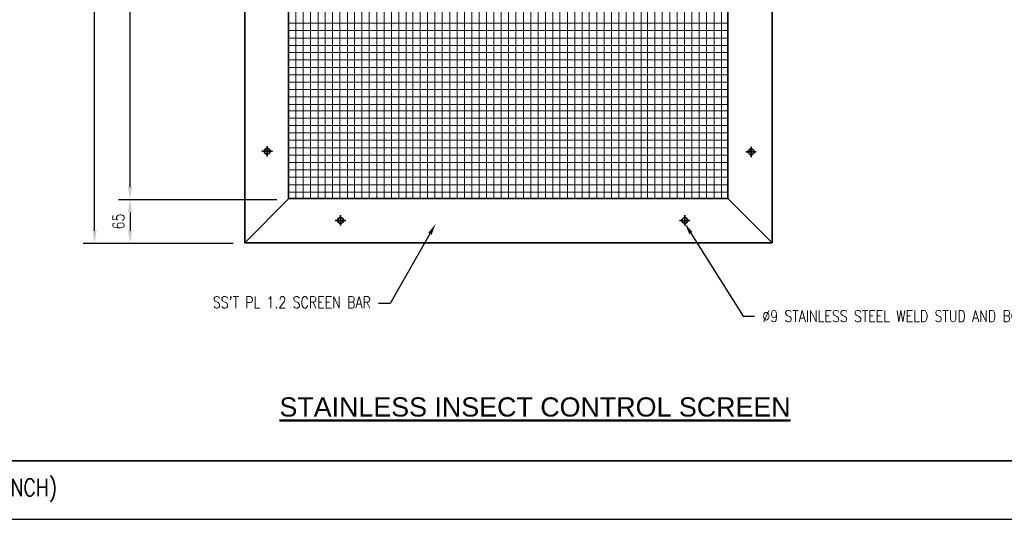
# Model space of a CAD drawing. Header units: millimetres. Extents: x -506728 to 491628, y -8 to 52070.
# Tile 3 of 13: x 46167 to 71805, y 0 to 13011. Entities that reach past the tile are written whole.
import ezdxf
from ezdxf import colors
from ezdxf.entities.mleader import LeaderData, LeaderLine
from ezdxf.math import Vec2, Vec3

# ---------------------------------------------------------------- set-up
doc = ezdxf.new("R2010")
doc.units = ezdxf.units.MM
for name, color, linetype, lineweight in [('M-ANNO-SBTL', 213, 'Continuous', 50), ('M-ANNO-TEXT-DUCT', 2, 'Continuous', 35), ('M-SECT-GRPH', 3, 'Continuous', 35), ('M-SECT-MBND-THIN', 1, 'Continuous', 18)]:
    doc.layers.add(name, color=color, linetype=linetype, lineweight=lineweight)
doc.styles.add('ROMANS', font='ROMANS.shx', dxfattribs={"width": 0.8})
doc.styles.get("Standard").update_dxf_attribs({"font": 'romans.shx', "width": 0.8, "height": 3})
doc.styles.add('Text', font='romans.shx', dxfattribs={"width": 0.8, "height": 3})
doc.styles.add('Title', font='swiss.ttf', dxfattribs={"height": 6})
doc.dimstyles.new('NFL_1', dxfattribs={"dimscale": 0, "dimtxt": 3, "dimasz": 3.3, "dimexe": 3, "dimexo": 3, "dimgap": 1.5, "dimtad": 1, "dimdec": 0, "dimzin": 3, "dimdsep": 46, "dimtxsty": 'Text', "dimblk1": 'ARCHTICK', "dimblk2": 'ARCHTICK', "dimsah": 1, "dimcen": 3, "dimdle": 3, "dimclrd": 1, "dimclre": 1, "dimclrt": 2, "dimadec": 0, "dimazin": 0, "dimtfac": 0.75, "dimtdec": 0, "dimtmove": 2, "dimatfit": 3, "dimfxl": 0.125, "dimtfillclr": 1, "dimfrac": 2, "dimtolj": 1, "dimtzin": 0, "dimarcsym": 0})

# ---------------------------------------------------------------- blocks, each defined once
blk = doc.blocks.new('*D71')
at = {"layer": 'Defpoints', "color": 0, "transparency": 16777216}
for p in [(53165, 8322), (49040, 7186), (52029, 7186)]:
    blk.add_point(p, dxfattribs=at)
at = {"layer": 'M-ANNO-TEXT-DUCT', "color": 1, "lineweight": -2, "transparency": 16777216}
for p, q in [((52865, 8322), (48740, 8322)), ((49040, 7992), (49040, 7516)), ((51729, 7186), (48740, 7186))]:
    blk.add_line(p, q, dxfattribs=at)
at = {"layer": 'M-ANNO-TEXT-DUCT', "color": 1, "transparency": 16777216}
for points in [[(48985, 7992), (49095, 7992), (49040, 8322)], [(48985, 7516), (49095, 7516), (49040, 7186)]]:
    blk.add_solid(points, dxfattribs=at)
at = {"layer": 'M-ANNO-TEXT-DUCT', "color": 2, "transparency": 16777216, "insert": (48740, 7754), "char_height": 300, "attachment_point": 5, "rotation": 90, "style": 'Text'}
blk.add_mtext('\\A1;65', dxfattribs=at)
blk = doc.blocks.new('*D70')
at = {"layer": 'Defpoints', "color": 0, "transparency": 16777216}
for p in [(49040, 19767), (50314, 19767), (50307, 8322)]:
    blk.add_point(p, dxfattribs=at)
at = {"layer": 'M-ANNO-TEXT-DUCT', "color": 1, "lineweight": -2, "transparency": 16777216}
for p, q in [((50014, 19767), (48740, 19767)), ((49040, 8652), (49040, 19437)), ((50007, 8322), (48740, 8322))]:
    blk.add_line(p, q, dxfattribs=at)
at = {"layer": 'M-ANNO-TEXT-DUCT', "color": 1, "transparency": 16777216}
for points in [[(48985, 19437), (49095, 19437), (49040, 19767)], [(48985, 8652), (49095, 8652), (49040, 8322)]]:
    blk.add_solid(points, dxfattribs=at)
at = {"layer": 'M-ANNO-TEXT-DUCT', "color": 2, "transparency": 16777216, "insert": (48740, 14044), "char_height": 300, "attachment_point": 5, "rotation": 90, "style": 'Text'}
blk.add_mtext('\\A1;600', dxfattribs=at)
blk = doc.blocks.new('*D68')
at = {"layer": 'Defpoints', "color": 0, "transparency": 16777216}
for p in [(48118, 20915), (52029, 20915), (52029, 7186)]:
    blk.add_point(p, dxfattribs=at)
at = {"layer": 'M-ANNO-TEXT-DUCT', "color": 1, "lineweight": -2, "transparency": 16777216}
for p, q in [((51729, 20915), (47818, 20915)), ((48118, 7516), (48118, 20585)), ((51729, 7186), (47818, 7186))]:
    blk.add_line(p, q, dxfattribs=at)
at = {"layer": 'M-ANNO-TEXT-DUCT', "color": 1, "transparency": 16777216}
for points in [[(48063, 20585), (48173, 20585), (48118, 20915)], [(48063, 7516), (48173, 7516), (48118, 7186)]]:
    blk.add_solid(points, dxfattribs=at)
at = {"layer": 'M-ANNO-TEXT-DUCT', "color": 2, "transparency": 16777216, "insert": (47818, 14051), "char_height": 300, "attachment_point": 5, "rotation": 90, "style": 'Text'}
blk.add_mtext('\\A1;730', dxfattribs=at)

msp = doc.modelspace()

# ---------------------------------------------------------------- linework, layer by layer
at = {"layer": 'Defpoints'}
msp.add_lwpolyline([(76200, 52070), (0, 52070), (0, 0), (76200, 0)], close=True, dxfattribs=at)
at = {"layer": 'M-ANNO-TEXT-DUCT'}
msp.add_line((76200, 1519), (16.8, 1519), dxfattribs=at)
at = {"layer": 'M-SECT-GRPH'}
for p, q in [((52475.6, 9584), (52746.1, 9584)), ((52610.9, 9717.9), (52610.9, 9447.5)), ((65074.9, 9567.3), (65345.4, 9567.3)), ((65210.1, 9701.2), (65210.1, 9430.9)), ((53177.4, 8351.6), (52029.1, 7203.4)), ((64609.6, 8351.6), (65757.9, 7203.4)), ((54385.5, 7785), (54656, 7785)), ((54520.8, 7918.9), (54520.8, 7648.5)), ((63347.8, 7783.9), (63618.3, 7783.9)), ((63483.1, 7917.8), (63483.1, 7647.4))]:
    msp.add_line(p, q, dxfattribs=at)
for points in [[(52029.1, 20932.2), (65757.9, 20932.2), (65757.9, 7203.4), (52029.1, 7203.4)], [(53164.7, 19796.5), (64609.6, 19796.5), (64609.6, 8351.6), (53164.7, 8351.6)]]:
    msp.add_lwpolyline(points, close=True, dxfattribs=at)
for centre in [(52612.1, 9584), (65211.4, 9567.3), (54522, 7785), (63484.3, 7783.9)]:
    msp.add_circle(centre, 75.8, dxfattribs=at)
at = {"layer": 'M-SECT-MBND-THIN'}
for p, q in [((53357.7, 19796.5), (53357.7, 8351.6)), ((53550.8, 19796.5), (53550.8, 8351.6)), ((53743.8, 19796.5), (53743.8, 8351.6)), ((53936.8, 19796.5), (53936.8, 8351.6)), ((54119.9, 19796.5), (54119.9, 8351.6)), ((54312.9, 19796.5), (54312.9, 8351.6)), ((54505.9, 19796.5), (54505.9, 8351.6)), ((54698.9, 19796.5), (54698.9, 8351.6)), ((54885, 19796.5), (54885, 8351.6)), ((55078, 19796.5), (55078, 8351.6)), ((55271.1, 19796.5), (55271.1, 8351.6)), ((55464.1, 19796.5), (55464.1, 8351.6)), ((55654.8, 19796.5), (55654.8, 8351.6)), ((55847.8, 19796.5), (55847.8, 8351.6)), ((56040.8, 19796.5), (56040.8, 8351.6)), ((56233.8, 19796.5), (56233.8, 8351.6)), ((56401.6, 19796.5), (56401.6, 8351.6)), ((56594.6, 19796.5), (56594.6, 8351.6)), ((56787.6, 19796.5), (56787.6, 8351.6)), ((56980.7, 19796.5), (56980.7, 8351.6)), ((57171.4, 19796.5), (57171.4, 8351.6)), ((57364.4, 19796.5), (57364.4, 8351.6)), ((57557.4, 19796.5), (57557.4, 8351.6)), ((57750.4, 19796.5), (57750.4, 8351.6)), ((57937.2, 19796.5), (57937.2, 8351.6)), ((58130.2, 19796.5), (58130.2, 8351.6)), ((58323.2, 19796.5), (58323.2, 8351.6)), ((58516.3, 19796.5), (58516.3, 8351.6)), ((58702.8, 19796.5), (58702.8, 8351.6)), ((58895.8, 19796.5), (58895.8, 8351.6)), ((59088.9, 19796.5), (59088.9, 8351.6)), ((59281.9, 19796.5), (59281.9, 8351.6)), ((59472.7, 19796.5), (59472.7, 8351.6)), ((59665.7, 19796.5), (59665.7, 8351.6)), ((59858.7, 19796.5), (59858.7, 8351.6)), ((60051.7, 19796.5), (60051.7, 8351.6)), ((60235.3, 19796.5), (60235.3, 8351.6)), ((60428.3, 19796.5), (60428.3, 8351.6)), ((60621.3, 19796.5), (60621.3, 8351.6)), ((60814.3, 19796.5), (60814.3, 8351.6)), ((60998.9, 19796.5), (60998.9, 8351.6)), ((61191.9, 19796.5), (61191.9, 8351.6)), ((61384.9, 19796.5), (61384.9, 8351.6)), ((61577.9, 19796.5), (61577.9, 8351.6)), ((61768.7, 19796.5), (61768.7, 8351.6)), ((61961.7, 19796.5), (61961.7, 8351.6)), ((62154.7, 19796.5), (62154.7, 8351.6)), ((62347.8, 19796.5), (62347.8, 8351.6)), ((62514.1, 19796.5), (62514.1, 8351.6)), ((62707.1, 19796.5), (62707.1, 8351.6)), ((62900.1, 19796.5), (62900.1, 8351.6)), ((63093.1, 19796.5), (63093.1, 8351.6)), ((63284, 19796.5), (63284, 8351.6)), ((63477, 19796.5), (63477, 8351.6)), ((63670, 19796.5), (63670, 8351.6)), ((63863, 19796.5), (63863, 8351.6)), ((64053.9, 19796.5), (64053.9, 8351.6)), ((64246.9, 19796.5), (64246.9, 8351.6)), ((64439.9, 19796.5), (64439.9, 8351.6)), ((64609.6, 12919), (53164.7, 12919)), ((64609.6, 12726), (53164.7, 12726)), ((64609.6, 12533), (53164.7, 12533)), ((64609.6, 12339.9), (53164.7, 12339.9)), ((64609.6, 12155.4), (53164.7, 12155.4)), ((64609.6, 11962.4), (53164.7, 11962.4)), ((64609.6, 11769.4), (53164.7, 11769.4)), ((64609.6, 11576.4), (53164.7, 11576.4)), ((64609.6, 11385.5), (53164.7, 11385.5)), ((64609.6, 11192.5), (53164.7, 11192.5)), ((64609.6, 10999.5), (53164.7, 10999.5)), ((64609.6, 10806.5), (53164.7, 10806.5)), ((64609.6, 10640.1), (53164.7, 10640.1)), ((64609.6, 10447.1), (53164.7, 10447.1)), ((64609.6, 10254.1), (53164.7, 10254.1)), ((64609.6, 10061.1), (53164.7, 10061.1)), ((64609.6, 9870.3), (53164.7, 9870.3)), ((64609.6, 9677.3), (53164.7, 9677.3)), ((64609.6, 9484.3), (53164.7, 9484.3)), ((64609.6, 9291.2), (53164.7, 9291.2)), ((64609.6, 9100.4), (53164.7, 9100.4)), ((64609.6, 8907.4), (53164.7, 8907.4)), ((64609.6, 8714.4), (53164.7, 8714.4)), ((64609.6, 8521.4), (53164.7, 8521.4))]:
    msp.add_line(p, q, dxfattribs=at)

# ---------------------------------------------------------------- texts
at = {"layer": 'M-ANNO-SBTL', "insert": (52931.1, 3175.7), "char_height": 500, "attachment_point": 1, "style": 'Title'}
msp.add_mtext_dynamic_manual_height_columns('{\\LSTAINLESS INSECT CONTROL SCREEN}', width=14859.727, gutter_width=1, heights=[0], dxfattribs=at)
at = {"layer": 'M-ANNO-TEXT-DUCT', "insert": (36636.6, 755.5), "char_height": 450, "attachment_point": 5}
msp.add_mtext('VENT HOLE, LOUVER, AND GRENADE PROTECTION NET DETAILS (MVD-4 DUCT BRANCH)', dxfattribs=at)

# ---------------------------------------------------------------- dimensions: what is measured, and where the dimension line sits
at = {"layer": 'M-ANNO-TEXT-DUCT'}
for base, p1, p2, text, picture, middle in [((48117.8, 20915), (52029.1, 7186.2), (52029.1, 20915), '730', '*D68', (47817.8, 14050.6)), ((49039.9, 19766.7), (50307.4, 8321.8), (50313.7, 19766.7), '600', '*D70', (48739.9, 14044.3)), ((49039.9, 7186.2), (53164.7, 8321.8), (52029.1, 7186.2), '65', '*D71', (48739.9, 7754))]:
    dim = msp.add_linear_dim(base=base, p1=p1, p2=p2, angle=90, text=text, dimstyle='NFL_1', dxfattribs=at)
    dim.commit()
    dim.dimension.update_dxf_attribs({"geometry": picture, "text_midpoint": middle})

# ---------------------------------------------------------------- leaders
ml = msp.add_multileader_mtext('Standard', dxfattribs=at)
ml.set_content("SS'T PL 1.2 SCREEN BAR", color=256, style='ROMANS')
ml.set_leader_properties()
ml.build(insert=Vec2(0, 0))
ml.multileader.update_dxf_attribs({"text_right_attachment_type": 3, "dogleg_length": 3, "arrow_head_size": 300, "scale": 100})
ctx = ml.context
ctx.base_point, ctx.scale, ctx.char_height, ctx.arrow_head_size, ctx.landing_gap_size, ctx.plane_origin = Vec3(50380.4, 5679), 100, 300, 300, 200, Vec3(53747.7, 5844.5)
ctx.right_attachment, ctx.text_align_type = 3, 2
notes = []
notes.append((ctx, [(1, (1, 1, 0), (55811.9, 5621.9), (-1, 0), 300, [(0, [(56999.3, 7694)], 0, [])])]))
ctx.mtext.insert, ctx.mtext.alignment, ctx.mtext.flow_direction = Vec3(55311.9, 5799), 3, 5
ml = msp.add_multileader_mtext('Standard', dxfattribs=at)
ml.set_content('%%C9 STAINLESS STEEL WELD STUD AND BOLT  ', color=256, style='ROMANS')
ml.set_leader_properties()
ml.build(insert=Vec2(0, 0))
ml.multileader.update_dxf_attribs({"text_right_attachment_type": 3, "dogleg_length": 3, "arrow_head_size": 300, "scale": 100})
ctx = ml.context
ctx.base_point, ctx.scale, ctx.char_height, ctx.arrow_head_size, ctx.landing_gap_size, ctx.plane_origin = Vec3(65304.3, 5289.7), 100, 300, 300, 200, Vec3(60455.2, 5844.5)
ctx.right_attachment = 3
notes.append((ctx, [(0, (1, 1, 0), (65004.3, 5289.7), (1, 0), 300, [(0, [(63484.3, 7708)], 0, [])])]))
ctx.mtext.insert, ctx.mtext.width, ctx.mtext.flow_direction = Vec3(65504.3, 5439.7), 4243.976, 5
for ctx, leaders in notes:
    for number, flags, end, landing, length, lines in leaders:
        leader = LeaderData()
        leader.index, (leader.has_last_leader_line, leader.has_dogleg_vector, leader.attachment_direction) = number, flags
        leader.last_leader_point, leader.dogleg_vector, leader.dogleg_length = Vec3(end), Vec3(landing), length
        for number, points, colour, breaks in lines:
            line = LeaderLine()
            line.index, line.vertices, line.color, line.breaks = number, Vec3.list(points), colors.encode_raw_color(colour), breaks
            leader.lines.append(line)
        ctx.leaders.append(leader)

doc.saveas('drawing.dxf')
